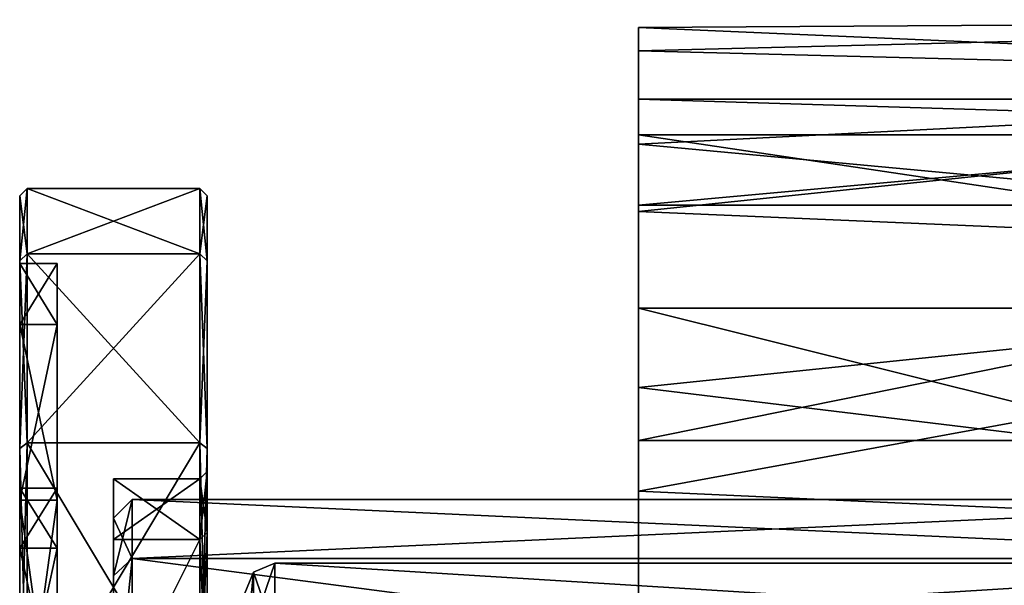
# Model space of a CAD drawing. Header units: millimetres. Extents: x 40 to 92.5, y -33.5 to 33.5.
# Tile 5 of 7: x 40 to 66.2, y 18.4 to 33.5. Entities that reach past the tile are written whole.
import ezdxf

# ---------------------------------------------------------------- set-up
doc = ezdxf.new("R2010")
doc.units = ezdxf.units.MM
doc.header["$LTSCALE"] = 65.185185
for name, color, linetype in [('1', 7, 'CONTINUOUS'), ('10', 7, 'CONTINUOUS'), ('11', 7, 'CONTINUOUS'), ('12', 7, 'CONTINUOUS'), ('14', 7, 'CONTINUOUS'), ('15', 7, 'CONTINUOUS'), ('16', 7, 'CONTINUOUS'), ('17', 7, 'CONTINUOUS'), ('18', 7, 'CONTINUOUS'), ('19', 7, 'CONTINUOUS'), ('2', 7, 'CONTINUOUS'), ('24', 7, 'CONTINUOUS'), ('25', 7, 'CONTINUOUS'), ('26', 7, 'CONTINUOUS'), ('28', 7, 'CONTINUOUS'), ('3', 7, 'CONTINUOUS'), ('34', 7, 'CONTINUOUS'), ('36', 7, 'CONTINUOUS'), ('37', 7, 'CONTINUOUS'), ('38', 7, 'CONTINUOUS'), ('4', 7, 'CONTINUOUS'), ('43', 7, 'CONTINUOUS'), ('44', 7, 'CONTINUOUS'), ('48', 7, 'CONTINUOUS'), ('49', 7, 'CONTINUOUS'), ('5', 7, 'CONTINUOUS'), ('7', 7, 'CONTINUOUS'), ('72', 7, 'CONTINUOUS'), ('8', 7, 'CONTINUOUS'), ('9', 7, 'CONTINUOUS')]:
    doc.layers.add(name, color=color, linetype=linetype)

msp = doc.modelspace()

# ---------------------------------------------------------------- linework, layer by layer
at = {"layer": '1', "linetype": 'CONTINUOUS'}
for points in [[(40, 28.8), (40, 27.063, -9.851), (40, 27), (40, 28.8)], [(40, 27.063, 9.851), (40, 28.8), (40, 25.371, 9.235), (40, 27.063, 9.851)], [(40, 28.8), (40, 27), (40, 25.371, 9.235), (40, 28.8)], [(40, 27.063, -9.851), (40, 22.062, -18.512), (40, 20.684, -17.355), (40, 27.063, -9.851)], [(40, 27), (40, 27.063, -9.851), (40, 25.371, -9.235), (40, 27)], [(40, 25.371, -9.235), (40, 27.063, -9.851), (40, 20.684, -17.355), (40, 25.371, -9.235)], [(40, 22.062, 18.512), (40, 27.063, 9.851), (40, 20.684, 17.355), (40, 22.062, 18.512)], [(40, 20.684, 17.355), (40, 27.063, 9.851), (40, 25.371, 9.235), (40, 20.684, 17.355)], [(40, 22.062, -18.512), (40, 14.4, -24.942), (40, 13.5, -23.383), (40, 22.062, -18.512)], [(40, 20.684, -17.355), (40, 22.062, -18.512), (40, 13.5, -23.383), (40, 20.684, -17.355)], [(40, 14.4, 24.942), (40, 22.062, 18.512), (40, 13.5, 23.383), (40, 14.4, 24.942)], [(40, 13.5, 23.383), (40, 22.062, 18.512), (40, 20.684, 17.355), (40, 13.5, 23.383)]]:
    msp.add_3dface(points, dxfattribs=at)
at = {"layer": '10', "linetype": 'CONTINUOUS'}
for points in [[(40.2, 29), (40.2, 27.251, 9.919), (44.8, 29), (40.2, 29)], [(44.8, 29), (40.2, 27.251, 9.919), (44.8, 27.251, 9.919), (44.8, 29)], [(40.2, 27.251, 9.919), (40.2, 22.215, 18.641), (44.8, 27.251, 9.919), (40.2, 27.251, 9.919)], [(44.8, 27.251, 9.919), (40.2, 22.215, 18.641), (44.8, 22.215, 18.641), (44.8, 27.251, 9.919)], [(40.2, 22.215, 18.641), (40.2, 14.5, 25.115), (44.8, 22.215, 18.641), (40.2, 22.215, 18.641)], [(44.8, 22.215, 18.641), (40.2, 14.5, 25.115), (44.8, 14.5, 25.115), (44.8, 22.215, 18.641)]]:
    msp.add_3dface(points, dxfattribs=at)
at = {"layer": '11', "linetype": 'CONTINUOUS'}
for points in [[(40, 27), (40, 25.371, -9.235), (41, 27), (40, 27)], [(41, 27), (40, 25.371, -9.235), (41, 25.371, -9.235), (41, 27)], [(40, 25.371, -9.235), (40, 20.684, -17.355), (41, 25.371, -9.235), (40, 25.371, -9.235)], [(40, 20.684, -17.355), (41, 20.684, -17.355), (41, 25.371, -9.235), (40, 20.684, -17.355)], [(40, 20.684, -17.355), (40, 13.5, -23.383), (41, 20.684, -17.355), (40, 20.684, -17.355)], [(40, 13.5, -23.383), (41, 13.5, -23.383), (41, 20.684, -17.355), (40, 13.5, -23.383)]]:
    msp.add_3dface(points, dxfattribs=at)
at = {"layer": '12', "linetype": 'CONTINUOUS'}
for points in [[(41, 21), (41, 19.401, -8.037), (40, 21), (41, 21)], [(40, 21), (41, 19.401, -8.037), (40, 19.401, -8.037), (40, 21)], [(41, 19.401, -8.037), (41, 14.849, -14.85), (40, 19.401, -8.037), (41, 19.401, -8.037)], [(41, 14.849, -14.85), (40, 14.849, -14.85), (40, 19.401, -8.037), (41, 14.849, -14.85)]]:
    msp.add_3dface(points, dxfattribs=at)
at = {"layer": '14', "linetype": 'CONTINUOUS'}
for points in [[(42.5, 21.25), (42.5, 19.632, -8.133), (44.8, 21.25), (42.5, 21.25)], [(44.8, 21.25), (42.5, 19.632, -8.133), (44.8, 19.632, -8.132), (44.8, 21.25)], [(42.5, 19.632, -8.133), (42.5, 15.025, -15.027), (44.8, 19.632, -8.132), (42.5, 19.632, -8.133)], [(44.8, 19.632, -8.132), (42.5, 15.025, -15.027), (44.8, 15.026, -15.026), (44.8, 19.632, -8.132)]]:
    msp.add_3dface(points, dxfattribs=at)
at = {"layer": '15', "linetype": 'CONTINUOUS'}
for points in [[(40.2, 29), (44.8, 29), (44.8, 27.251, -9.919), (40.2, 29)], [(40.2, 27.251, -9.919), (40.2, 29), (44.8, 27.251, -9.919), (40.2, 27.251, -9.919)], [(40.2, 22.215, -18.641), (40.2, 27.251, -9.919), (44.8, 22.215, -18.641), (40.2, 22.215, -18.641)], [(44.8, 22.215, -18.641), (40.2, 27.251, -9.919), (44.8, 27.251, -9.919), (44.8, 22.215, -18.641)], [(40.2, 14.5, -25.115), (40.2, 22.215, -18.641), (44.8, 14.5, -25.115), (40.2, 14.5, -25.115)], [(44.8, 14.5, -25.115), (40.2, 22.215, -18.641), (44.8, 22.215, -18.641), (44.8, 14.5, -25.115)]]:
    msp.add_3dface(points, dxfattribs=at)
at = {"layer": '16', "linetype": 'CONTINUOUS'}
for points in [[(45, 28.8), (45, 27.063, -9.851), (44.8, 29), (45, 28.8)], [(44.8, 29), (45, 27.063, -9.851), (44.8, 27.251, -9.919), (44.8, 29)], [(45, 27.063, -9.851), (45, 22.062, -18.512), (44.8, 27.251, -9.919), (45, 27.063, -9.851)], [(45, 22.062, -18.512), (44.8, 22.215, -18.641), (44.8, 27.251, -9.919), (45, 22.062, -18.512)], [(45, 22.062, -18.512), (45, 14.4, -24.942), (44.8, 22.215, -18.641), (45, 22.062, -18.512)], [(45, 14.4, -24.942), (44.8, 14.5, -25.115), (44.8, 22.215, -18.641), (45, 14.4, -24.942)]]:
    msp.add_3dface(points, dxfattribs=at)
at = {"layer": '17', "linetype": 'CONTINUOUS'}
for points in [[(45, 28.8), (44.8, 29), (44.8, 27.251, 9.919), (45, 28.8)], [(45, 27.063, 9.851), (45, 28.8), (44.8, 27.251, 9.919), (45, 27.063, 9.851)], [(45, 27.063, 9.851), (44.8, 27.251, 9.919), (44.8, 22.215, 18.641), (45, 27.063, 9.851)], [(45, 22.062, 18.512), (45, 27.063, 9.851), (44.8, 22.215, 18.641), (45, 22.062, 18.512)], [(45, 22.062, 18.512), (44.8, 22.215, 18.641), (44.8, 14.5, 25.115), (45, 22.062, 18.512)], [(45, 14.4, 24.942), (45, 22.062, 18.512), (44.8, 14.5, 25.115), (45, 14.4, 24.942)]]:
    msp.add_3dface(points, dxfattribs=at)
at = {"layer": '18', "linetype": 'CONTINUOUS'}
for points in [[(45, 21.45), (44.8, 21.25), (44.8, 19.632, -8.132), (45, 21.45)], [(45, 19.817, -8.209), (45, 21.45), (44.8, 19.632, -8.132), (45, 19.817, -8.209)], [(45, 15.167, -15.168), (45, 19.817, -8.209), (44.8, 15.026, -15.026), (45, 15.167, -15.168)], [(45, 19.817, -8.209), (44.8, 19.632, -8.132), (44.8, 15.026, -15.026), (45, 19.817, -8.209)]]:
    msp.add_3dface(points, dxfattribs=at)
at = {"layer": '19', "linetype": 'CONTINUOUS'}
for points in [[(44.8, 21.25), (45, 21.45), (45, 19.817, 8.209), (44.8, 21.25)], [(44.8, 19.632, 8.132), (44.8, 21.25), (45, 19.817, 8.209), (44.8, 19.632, 8.132)], [(44.8, 19.632, 8.132), (45, 19.817, 8.209), (45, 15.167, 15.168), (44.8, 19.632, 8.132)], [(44.8, 15.026, 15.026), (44.8, 19.632, 8.132), (45, 15.167, 15.168), (44.8, 15.026, 15.026)]]:
    msp.add_3dface(points, dxfattribs=at)
at = {"layer": '2', "linetype": 'CONTINUOUS'}
for points in [[(40, 25.371, 9.235), (40, 27), (41, 25.371, 9.235), (40, 25.371, 9.235)], [(41, 25.371, 9.235), (40, 27), (41, 27), (41, 25.371, 9.235)], [(40, 20.684, 17.355), (40, 25.371, 9.235), (41, 20.684, 17.355), (40, 20.684, 17.355)], [(41, 20.684, 17.355), (40, 25.371, 9.235), (41, 25.371, 9.235), (41, 20.684, 17.355)], [(40, 13.5, 23.383), (40, 20.684, 17.355), (41, 13.5, 23.383), (40, 13.5, 23.383)], [(41, 13.5, 23.383), (40, 20.684, 17.355), (41, 20.684, 17.355), (41, 13.5, 23.383)]]:
    msp.add_3dface(points, dxfattribs=at)
at = {"layer": '24', "linetype": 'CONTINUOUS'}
for points in [[(40, 28.8), (40.2, 29), (40.2, 27.251, -9.919), (40, 28.8)], [(40, 27.063, -9.851), (40, 28.8), (40.2, 27.251, -9.919), (40, 27.063, -9.851)], [(40, 27.063, -9.851), (40.2, 27.251, -9.919), (40.2, 22.215, -18.641), (40, 27.063, -9.851)], [(40, 22.062, -18.512), (40, 27.063, -9.851), (40.2, 22.215, -18.641), (40, 22.062, -18.512)], [(40, 22.062, -18.512), (40.2, 22.215, -18.641), (40.2, 14.5, -25.115), (40, 22.062, -18.512)], [(40, 14.4, -24.942), (40, 22.062, -18.512), (40.2, 14.5, -25.115), (40, 14.4, -24.942)]]:
    msp.add_3dface(points, dxfattribs=at)
at = {"layer": '25', "linetype": 'CONTINUOUS'}
for points in [[(40, 28.8), (40, 27.063, 9.851), (40.2, 29), (40, 28.8)], [(40, 27.063, 9.851), (40.2, 27.251, 9.919), (40.2, 29), (40, 27.063, 9.851)], [(40, 27.063, 9.851), (40, 22.062, 18.512), (40.2, 27.251, 9.919), (40, 27.063, 9.851)], [(40, 22.062, 18.512), (40.2, 22.215, 18.641), (40.2, 27.251, 9.919), (40, 22.062, 18.512)], [(40, 22.062, 18.512), (40, 14.4, 24.942), (40.2, 22.215, 18.641), (40, 22.062, 18.512)], [(40, 14.4, 24.942), (40.2, 14.5, 25.115), (40.2, 22.215, 18.641), (40, 14.4, 24.942)]]:
    msp.add_3dface(points, dxfattribs=at)
at = {"layer": '26', "linetype": 'CONTINUOUS'}
for points in [[(77.3, 20.7), (77.3, 19.124, -7.922), (43, 20.7), (77.3, 20.7)], [(43, 20.7), (77.3, 19.124, -7.922), (43, 19.124, -7.922), (43, 20.7)], [(77.3, 19.124, -7.922), (77.3, 14.637, -14.637), (43, 19.124, -7.922), (77.3, 19.124, -7.922)], [(43, 19.124, -7.922), (77.3, 14.637, -14.637), (43, 14.637, -14.637), (43, 19.124, -7.922)]]:
    msp.add_3dface(points, dxfattribs=at)
at = {"layer": '28', "linetype": 'CONTINUOUS'}
for points in [[(77.3, 20.7), (43, 20.7), (43, 19.124, 7.922), (77.3, 20.7)], [(77.3, 19.124, 7.922), (77.3, 20.7), (43, 19.124, 7.922), (77.3, 19.124, 7.922)], [(77.3, 14.637, 14.637), (77.3, 19.124, 7.922), (43, 14.637, 14.637), (77.3, 14.637, 14.637)], [(43, 14.637, 14.637), (77.3, 19.124, 7.922), (43, 19.124, 7.922), (43, 14.637, 14.637)]]:
    msp.add_3dface(points, dxfattribs=at)
at = {"layer": '3', "linetype": 'CONTINUOUS'}
for points in [[(41, 25.371, 9.235), (41, 27), (41, 19.401, 8.037), (41, 25.371, 9.235)], [(41, 27), (41, 25.371, -9.235), (41, 21), (41, 27)], [(41, 27), (41, 21), (41, 19.401, 8.037), (41, 27)], [(41, 20.684, 17.355), (41, 25.371, 9.235), (41, 14.849, 14.85), (41, 20.684, 17.355)], [(41, 14.849, 14.85), (41, 25.371, 9.235), (41, 19.401, 8.037), (41, 14.849, 14.85)], [(41, 25.371, -9.235), (41, 20.684, -17.355), (41, 14.849, -14.85), (41, 25.371, -9.235)], [(41, 21), (41, 25.371, -9.235), (41, 19.401, -8.037), (41, 21)], [(41, 19.401, -8.037), (41, 25.371, -9.235), (41, 14.849, -14.85), (41, 19.401, -8.037)], [(41, 20.684, 17.355), (41, 0, 21.002), (41, 13.5, 23.383), (41, 20.684, 17.355)], [(41, 0, 21), (41, 20.684, 17.355), (41, 8.036, 19.402), (41, 0, 21)], [(41, 8.036, 19.402), (41, 20.684, 17.355), (41, 14.849, 14.85), (41, 8.036, 19.402)], [(41, 20.684, -17.355), (41, 13.5, -23.383), (41, 8.036, -19.402), (41, 20.684, -17.355)], [(41, 14.849, -14.85), (41, 20.684, -17.355), (41, 8.036, -19.402), (41, 14.849, -14.85)], [(41, 20.684, 17.355), (41, 0, 21), (41, 0, 21.002), (41, 20.684, 17.355)]]:
    msp.add_3dface(points, dxfattribs=at)
at = {"layer": '34', "linetype": 'CONTINUOUS'}
for points in [[(46.8, 19), (46.8, 17.118, -8.244), (77.3, 19), (46.8, 19)], [(77.3, 19), (46.8, 17.118, -8.244), (77.3, 17.118, -8.244), (77.3, 19)]]:
    msp.add_3dface(points, dxfattribs=at)
at = {"layer": '36', "linetype": 'CONTINUOUS'}
for points in [[(46.8, 19), (77.3, 19), (77.3, 17.118, 8.244), (46.8, 19)], [(46.8, 17.118, 8.244), (46.8, 19), (77.3, 17.118, 8.244), (46.8, 17.118, 8.244)]]:
    msp.add_3dface(points, dxfattribs=at)
at = {"layer": '37', "linetype": 'CONTINUOUS'}
for points in [[(46.8, 17.118, -8.244), (46.8, 19), (46.234, 17.337, -7.181), (46.8, 17.118, -8.244)], [(46.8, 19), (46.234, 18.766), (46.234, 17.337, -7.181), (46.8, 19)], [(46, 18.2), (46, 16.401, -7.889), (46.234, 18.766), (46, 18.2)], [(46.234, 18.766), (46, 16.401, -7.889), (46.234, 17.337, -7.181), (46.234, 18.766)]]:
    msp.add_3dface(points, dxfattribs=at)
at = {"layer": '38', "linetype": 'CONTINUOUS'}
for points in [[(46.8, 19), (46.8, 17.118, 8.244), (46.234, 18.766), (46.8, 19)], [(46, 18.2), (46.234, 18.766), (46.234, 17.337, 7.181), (46, 18.2)], [(46.234, 18.766), (46.8, 17.118, 8.244), (46.234, 17.337, 7.181), (46.234, 18.766)]]:
    msp.add_3dface(points, dxfattribs=at)
at = {"layer": '4', "linetype": 'CONTINUOUS'}
for points in [[(41, 19.401, 8.037), (41, 21), (40, 19.401, 8.037), (41, 19.401, 8.037)], [(40, 19.401, 8.037), (41, 21), (40, 21), (40, 19.401, 8.037)], [(41, 14.849, 14.85), (41, 19.401, 8.037), (40, 14.849, 14.85), (41, 14.849, 14.85)], [(40, 14.849, 14.85), (41, 19.401, 8.037), (40, 19.401, 8.037), (40, 14.849, 14.85)]]:
    msp.add_3dface(points, dxfattribs=at)
at = {"layer": '43', "linetype": 'CONTINUOUS'}
for points in [[(42.5, 20.2, 0), (42.5, 18.662, 7.731), (43, 20.7), (42.5, 20.2, 0)], [(43, 20.7), (42.5, 18.662, 7.731), (43, 19.124, 7.922), (43, 20.7)], [(42.5, 18.662, 7.731), (42.5, 14.283, 14.284), (43, 19.124, 7.922), (42.5, 18.662, 7.731)], [(42.5, 14.283, 14.284), (43, 14.637, 14.637), (43, 19.124, 7.922), (42.5, 14.283, 14.284)]]:
    msp.add_3dface(points, dxfattribs=at)
at = {"layer": '44', "linetype": 'CONTINUOUS'}
for points in [[(42.5, 20.2, 0), (43, 20.7), (43, 19.124, -7.922), (42.5, 20.2, 0)], [(42.5, 18.662, -7.731), (42.5, 20.2, 0), (43, 19.124, -7.922), (42.5, 18.662, -7.731)], [(42.5, 14.283, -14.284), (42.5, 18.662, -7.731), (43, 19.124, -7.922), (42.5, 14.283, -14.284)], [(42.5, 14.283, -14.284), (43, 19.124, -7.922), (43, 14.637, -14.637), (42.5, 14.283, -14.284)]]:
    msp.add_3dface(points, dxfattribs=at)
at = {"layer": '48', "linetype": 'CONTINUOUS'}
for points in [[(56.5, 33.287, 3.768), (56.5, 32.666, -7.427), (56.5, 31.38, -2.744), (56.5, 33.287, 3.768)], [(56.5, 30.179, 14.543), (56.5, 33.287, 3.768), (56.5, 30.426, 8.153), (56.5, 30.179, 14.543)], [(56.5, 30.426, 8.153), (56.5, 33.287, 3.768), (56.5, 31.38, -2.744), (56.5, 30.426, 8.153)], [(56.5, 32.666, -7.427), (56.5, 28.385, -17.792), (56.5, 28.549, -13.311), (56.5, 32.666, -7.427)], [(56.5, 31.38, -2.744), (56.5, 32.666, -7.427), (56.5, 28.549, -13.311), (56.5, 31.38, -2.744)], [(56.5, 25.803, 18.068), (56.5, 30.179, 14.543), (56.5, 30.426, 8.153), (56.5, 25.803, 18.068)], [(56.5, 23.688, 23.688), (56.5, 30.179, 14.543), (56.5, 25.803, 18.068), (56.5, 23.688, 23.688)], [(56.5, 28.549, -13.311), (56.5, 28.385, -17.792), (56.5, 22.275, -22.272), (56.5, 28.549, -13.311)], [(56.5, 28.385, -17.792), (56.5, 20.924, -26.162), (56.5, 22.275, -22.272), (56.5, 28.385, -17.792)], [(56.5, 18.068, 25.803), (56.5, 23.688, 23.688), (56.5, 25.803, 18.068), (56.5, 18.068, 25.803)], [(56.5, 14.543, 30.179), (56.5, 23.688, 23.688), (56.5, 18.068, 25.803), (56.5, 14.543, 30.179)], [(56.5, 22.275, -22.272), (56.5, 20.924, -26.162), (56.5, 13.314, -28.548), (56.5, 22.275, -22.272)], [(56.5, 20.924, -26.162), (56.5, 11.118, -31.601), (56.5, 13.314, -28.548), (56.5, 20.924, -26.162)]]:
    msp.add_3dface(points, dxfattribs=at)
at = {"layer": '49', "linetype": 'CONTINUOUS'}
for points in [[(56.5, 32.666, -7.427), (56.5, 33.287, 3.768), (89.5, 33.5), (56.5, 32.666, -7.427)], [(89.5, 31.825, -10.459), (56.5, 32.666, -7.427), (89.5, 33.5), (89.5, 31.825, -10.459)], [(89.5, 33.5), (56.5, 33.287, 3.768), (89.5, 31.86, 10.352), (89.5, 33.5)], [(56.5, 33.287, 3.768), (56.5, 30.179, 14.543), (89.5, 31.86, 10.352), (56.5, 33.287, 3.768)], [(56.5, 28.385, -17.792), (56.5, 32.666, -7.427), (89.5, 31.825, -10.459), (56.5, 28.385, -17.792)], [(89.5, 31.86, 10.352), (56.5, 30.179, 14.543), (89.5, 27.102, 19.691), (89.5, 31.86, 10.352)], [(89.5, 26.969, -19.873), (56.5, 28.385, -17.792), (89.5, 31.825, -10.459), (89.5, 26.969, -19.873)], [(56.5, 30.179, 14.543), (56.5, 23.688, 23.688), (89.5, 27.102, 19.691), (56.5, 30.179, 14.543)], [(56.5, 20.924, -26.162), (56.5, 28.385, -17.792), (89.5, 26.969, -19.873), (56.5, 20.924, -26.162)], [(89.5, 27.102, 19.691), (56.5, 23.688, 23.688), (89.5, 19.691, 27.102), (89.5, 27.102, 19.691)], [(89.5, 19.416, -27.3), (56.5, 20.924, -26.162), (89.5, 26.969, -19.873), (89.5, 19.416, -27.3)], [(56.5, 23.688, 23.688), (56.5, 14.543, 30.179), (89.5, 19.691, 27.102), (56.5, 23.688, 23.688)], [(56.5, 11.118, -31.601), (56.5, 20.924, -26.162), (89.5, 19.416, -27.3), (56.5, 11.118, -31.601)], [(89.5, 19.691, 27.102), (56.5, 14.543, 30.179), (89.5, 10.352, 31.86), (89.5, 19.691, 27.102)], [(89.5, 9.922, -31.997), (56.5, 11.118, -31.601), (89.5, 19.416, -27.3), (89.5, 9.922, -31.997)]]:
    msp.add_3dface(points, dxfattribs=at)
at = {"layer": '5', "linetype": 'CONTINUOUS'}
for points in [[(40, 19.401, 8.037), (40, 21), (40, 14.821, 7.138), (40, 19.401, 8.037)], [(40, 21), (40, 19.401, -8.037), (40, 16.45), (40, 21)], [(40, 14.821, 7.138), (40, 21), (40, 16.45), (40, 14.821, 7.138)], [(40, 14.849, 14.85), (40, 19.401, 8.037), (40, 10.256, 12.861), (40, 14.849, 14.85)], [(40, 10.256, 12.861), (40, 19.401, 8.037), (40, 14.821, 7.138), (40, 10.256, 12.861)], [(40, 19.401, -8.037), (40, 14.849, -14.85), (40, 10.256, -12.861), (40, 19.401, -8.037)], [(40, 16.45), (40, 19.401, -8.037), (40, 14.821, -7.138), (40, 16.45)], [(40, 14.821, -7.138), (40, 19.401, -8.037), (40, 10.256, -12.861), (40, 14.821, -7.138)]]:
    msp.add_3dface(points, dxfattribs=at)
at = {"layer": '7', "linetype": 'CONTINUOUS'}
for points in [[(42.5, 19.632, -8.133), (42.5, 21.25), (42.5, 18.662, -7.731), (42.5, 19.632, -8.133)], [(42.5, 21.25), (42.5, 19.632, 8.133), (42.5, 20.2, 0), (42.5, 21.25)], [(42.5, 21.25), (42.5, 20.2, 0), (42.5, 18.662, -7.731), (42.5, 21.25)], [(42.5, 20.2, 0), (42.5, 19.632, 8.133), (42.5, 18.662, 7.731), (42.5, 20.2, 0)], [(42.5, 15.025, -15.027), (42.5, 19.632, -8.133), (42.5, 14.283, -14.284), (42.5, 15.025, -15.027)], [(42.5, 14.283, -14.284), (42.5, 19.632, -8.133), (42.5, 18.662, -7.731), (42.5, 14.283, -14.284)], [(42.5, 19.632, 8.133), (42.5, 15.025, 15.027), (42.5, 14.283, 14.284), (42.5, 19.632, 8.133)], [(42.5, 18.662, 7.731), (42.5, 19.632, 8.133), (42.5, 14.283, 14.284), (42.5, 18.662, 7.731)]]:
    msp.add_3dface(points, dxfattribs=at)
at = {"layer": '72', "linetype": 'CONTINUOUS'}
for points in [[(56.5, 30.426, 8.153), (56.5, 31.38, -2.744), (87.5, 30.426, 8.154), (56.5, 30.426, 8.153)], [(56.5, 31.38, -2.744), (56.5, 28.549, -13.311), (87.5, 31.38, -2.745), (56.5, 31.38, -2.744)], [(56.5, 31.38, -2.744), (87.5, 31.38, -2.745), (87.5, 30.426, 8.154), (56.5, 31.38, -2.744)], [(56.5, 28.549, -13.311), (87.5, 28.549, -13.311), (87.5, 31.38, -2.745), (56.5, 28.549, -13.311)], [(56.5, 25.803, 18.068), (56.5, 30.426, 8.153), (87.5, 25.803, 18.067), (56.5, 25.803, 18.068)], [(56.5, 30.426, 8.153), (87.5, 30.426, 8.154), (87.5, 25.803, 18.067), (56.5, 30.426, 8.153)], [(56.5, 28.549, -13.311), (56.5, 22.275, -22.272), (87.5, 28.549, -13.311), (56.5, 28.549, -13.311)], [(56.5, 22.275, -22.272), (87.5, 22.275, -22.273), (87.5, 28.549, -13.311), (56.5, 22.275, -22.272)], [(56.5, 18.068, 25.803), (56.5, 25.803, 18.068), (87.5, 18.067, 25.803), (56.5, 18.068, 25.803)], [(56.5, 25.803, 18.068), (87.5, 25.803, 18.067), (87.5, 18.067, 25.803), (56.5, 25.803, 18.068)], [(56.5, 22.275, -22.272), (56.5, 13.314, -28.548), (87.5, 22.275, -22.273), (56.5, 22.275, -22.272)], [(56.5, 13.314, -28.548), (87.5, 13.314, -28.548), (87.5, 22.275, -22.273), (56.5, 13.314, -28.548)]]:
    msp.add_3dface(points, dxfattribs=at)
at = {"layer": '8', "linetype": 'CONTINUOUS'}
for points in [[(42.5, 19.632, 8.133), (42.5, 21.25), (44.8, 19.632, 8.132), (42.5, 19.632, 8.133)], [(44.8, 19.632, 8.132), (42.5, 21.25), (44.8, 21.25), (44.8, 19.632, 8.132)], [(42.5, 15.025, 15.027), (42.5, 19.632, 8.133), (44.8, 19.632, 8.132), (42.5, 15.025, 15.027)], [(44.8, 15.026, 15.026), (42.5, 15.025, 15.027), (44.8, 19.632, 8.132), (44.8, 15.026, 15.026)]]:
    msp.add_3dface(points, dxfattribs=at)
at = {"layer": '9', "linetype": 'CONTINUOUS'}
for points in [[(45, 28.8), (45, 27.063, 9.851), (45, 21.45), (45, 28.8)], [(45, 27.063, -9.851), (45, 28.8), (45, 19.817, -8.209), (45, 27.063, -9.851)], [(45, 19.817, -8.209), (45, 28.8), (45, 21.45), (45, 19.817, -8.209)], [(45, 27.063, 9.851), (45, 22.062, 18.512), (45, 15.167, 15.168), (45, 27.063, 9.851)], [(45, 21.45), (45, 27.063, 9.851), (45, 19.817, 8.209), (45, 21.45)], [(45, 19.817, 8.209), (45, 27.063, 9.851), (45, 15.167, 15.168), (45, 19.817, 8.209)], [(45, 22.062, -18.512), (45, 27.063, -9.851), (45, 15.167, -15.168), (45, 22.062, -18.512)], [(45, 15.167, -15.168), (45, 27.063, -9.851), (45, 19.817, -8.209), (45, 15.167, -15.168)], [(45, 22.062, 18.512), (45, 14.4, 24.942), (45, 8.208, 19.817), (45, 22.062, 18.512)], [(45, 15.167, 15.168), (45, 22.062, 18.512), (45, 8.208, 19.817), (45, 15.167, 15.168)], [(45, 14.4, -24.942), (45, 22.062, -18.512), (45, -14.4, -24.942), (45, 14.4, -24.942)], [(45, -14.4, -24.942), (45, 22.062, -18.512), (45, 0, -21.45), (45, -14.4, -24.942)], [(45, 0, -21.45), (45, 22.062, -18.512), (45, 8.208, -19.817), (45, 0, -21.45)], [(45, 8.208, -19.817), (45, 22.062, -18.512), (45, 15.167, -15.168), (45, 8.208, -19.817)]]:
    msp.add_3dface(points, dxfattribs=at)

doc.saveas('drawing.dxf')
